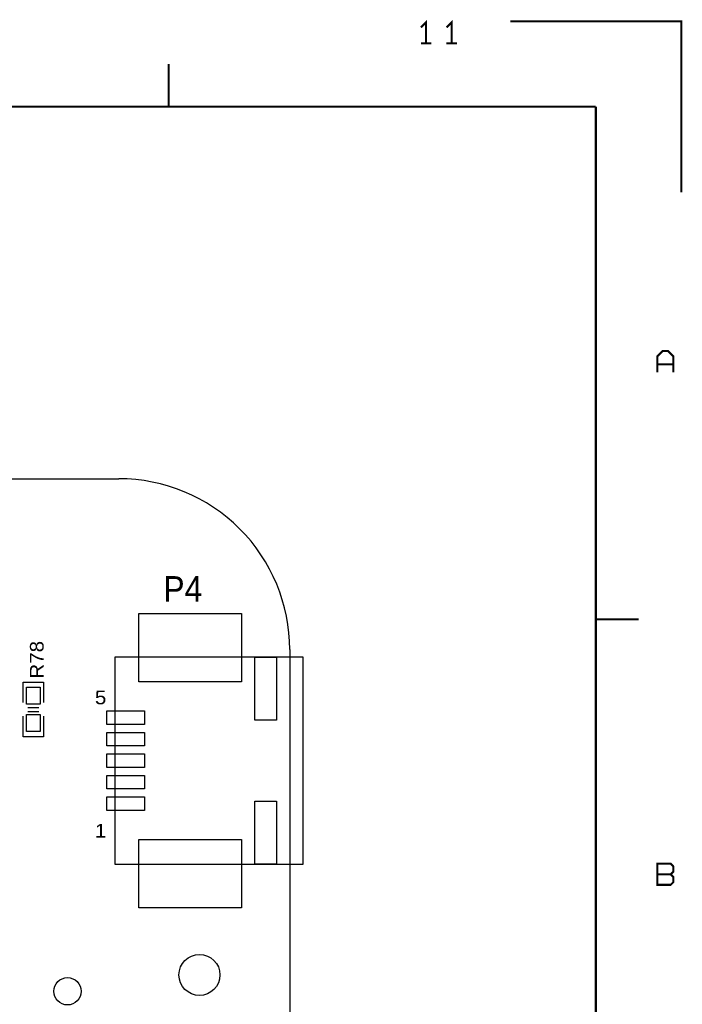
# Model space of a CAD drawing. Extents: x -14006 to 19506, y -9606 to 12409.
# Tile 20 of 20: x 15629 to 19506, y 6647 to 12409. Entities that reach past the tile are written whole.
import ezdxf

# ---------------------------------------------------------------- set-up
doc = ezdxf.new("R2010")
doc.units = 0
doc.header["$MEASUREMENT"] = 0
doc.layers.get('0').update_dxf_attribs({"linetype": 'CONTINUOUS'})
doc.layers.add('1', color=7, linetype='CONTINUOUS')

# ---------------------------------------------------------------- blocks, each defined once
blk = doc.blocks.new('FIGURE_SQUARE')
blk.add_lwpolyline([(-0.5, -0.5), (-0.5, 0.5), (0.5, 0.5), (0.5, -0.5)], close=True)
blk = doc.blocks.new('FIGURE_CIRCLE')
blk.add_circle((0, 0), 0.5)

msp = doc.modelspace()

# ---------------------------------------------------------------- linework, layer by layer
at = {"layer": '1', "const_width": 12}
for points in [[(18007, 12271), (18007, 12395), (17976, 12364)], [(18126, 12364), (18157, 12395), (18157, 12271)], [(19500, 11400), (19500, 12400), (18500, 12400)], [(18038, 12271), (17976, 12271)], [(18126, 12271), (18188, 12271)], [(16500, 11900), (16500, 12150)], [(-13500, -9100), (-13500, 11900), (19000, 11900)], [(19000, -9100), (19000, 11900)], [(19453, 10346), (19453, 10439), (19422, 10470), (19391, 10470), (19360, 10439), (19360, 10346)], [(19360, 10392), (19453, 10392)], [(19250, 8900), (19000, 8900)], [(19360, 7408), (19438, 7408)]]:
    msp.add_lwpolyline(points, dxfattribs=at)
at = {"layer": '1'}
for points in [[(5608.68, 9722.64), (16208.68, 9722.64)], [(17208.68, 8722.64), (17208.68, 2122.64)], [(15648.68, 8412.64), (15648.68, 8532.64), (15768.68, 8532.64), (15768.68, 8412.64)], [(15676.68, 8384.64), (15740.68, 8384.64)], [(15676.68, 8360.64), (15740.68, 8360.64)], [(15648.68, 8212.64), (15648.68, 8332.64)], [(15768.68, 8332.64), (15768.68, 8212.64), (15648.68, 8212.64)]]:
    msp.add_lwpolyline(points, dxfattribs=at)
msp.add_lwpolyline([(17208.68, 8722.64, 0.414214), (16208.68, 9722.64)], format="xyb", dxfattribs=at)
msp.add_lwpolyline([(17288.04, 8678.92), (16185.68, 8678.92), (16185.68, 7466.36), (17288.04, 7466.36)], close=True, dxfattribs=at)
at = {"layer": '1', "const_width": 12}
msp.add_lwpolyline([(19360, 7346), (19438, 7346), (19453, 7361), (19453, 7392), (19438, 7408), (19453, 7423), (19453, 7454), (19438, 7470), (19360, 7470), (19360, 7408)], close=True, dxfattribs=at)

# ---------------------------------------------------------------- block references
at = {"layer": '1'}
for name, p, xscale, yscale in [('FIGURE_SQUARE', (16626.64, 8734.04), 600, 400), ('FIGURE_SQUARE', (17067.56, 8493.88), 126, 370.08), ('FIGURE_SQUARE', (15708.68, 8452.64), 80, 100), ('FIGURE_SQUARE', (16248.68, 8324.6), 220.48, 78.76), ('FIGURE_SQUARE', (15708.68, 8292.64), 80, 100), ('FIGURE_SQUARE', (16248.68, 8198.64), 220.48, 78.76), ('FIGURE_SQUARE', (16248.68, 8072.64), 220.48, 78.76), ('FIGURE_SQUARE', (16248.68, 7946.64), 220.48, 78.76), ('FIGURE_SQUARE', (16248.68, 7820.68), 220.48, 78.76), ('FIGURE_SQUARE', (17067.56, 7651.4), 126, 370.08), ('FIGURE_SQUARE', (16626.64, 7411.24), 600, 400), ('FIGURE_CIRCLE', (16680.68, 6818.64), 240, 240), ('FIGURE_CIRCLE', (15908.68, 6722.64), 160, 160)]:
    msp.add_blockref(name, p, dxfattribs=dict(at, xscale=xscale, yscale=yscale))

# ---------------------------------------------------------------- texts
for s, height, width, p in [('P4', 150, 0.933333, (16468.68, 9002.64)), ('5', 80, 1.125, (16068.68, 8402.64)), ('1', 80, 1.125, (16068.68, 7622.64))]:
    msp.add_text(s, height=height, dxfattribs=dict(at, width=width)).set_placement(p)
at = {"layer": '1', "width": 1.125}
msp.add_text('R78', height=80, rotation=90, dxfattribs=at).set_placement((15768.68, 8552.64))

doc.saveas('drawing.dxf')
